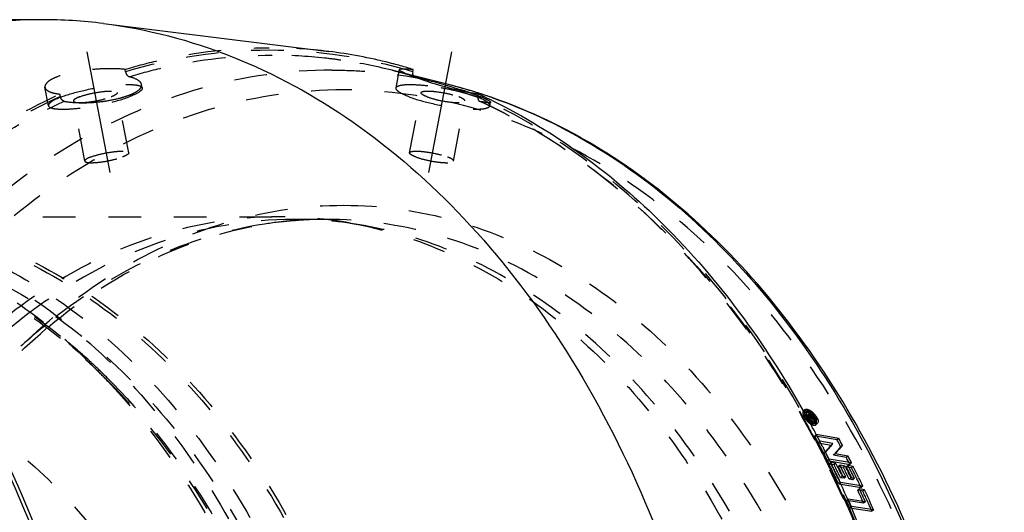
# Model space of a CAD drawing. Header units: millimetres. Extents: x 201 to 797, y 302 to 698.
# Tile 16 of 16: x 598 to 794, y 600 to 698. Entities that reach past the tile are written whole.
import ezdxf

# ---------------------------------------------------------------- set-up
doc = ezdxf.new("R2010")
doc.units = ezdxf.units.MM
doc.header["$LTSCALE"] = 65.185185
doc.linetypes.add('CENTER', pattern=[0.6, 0.375, -0.075, 0.075, -0.075])
doc.linetypes.add('HIDDEN', pattern=[0.2, 0.1, -0.1])
for name, color, linetype in [('FASEN', 7, 'CONTINUOUS'), ('KOERPER', 7, 'CONTINUOUS'), ('KONST.EL_MIT_GEO', 7, 'CONTINUOUS')]:
    doc.layers.add(name, color=color, linetype=linetype)

msp = doc.modelspace()

# ---------------------------------------------------------------- linework, layer by layer
at = {"layer": 'FASEN', "color": 8, "linetype": 'HIDDEN'}
msp.add_line((615.22, 626.24), (612.86, 628.6), dxfattribs=at)
msp.add_arc((525.77, 541.53), 123.15, 43.2447, 44.9931, dxfattribs=at)
for points, knots in [([(548.56, 657.5), (554.29, 657.5), (565.9, 656.22), (582.77, 650.55), (598.76, 641.3), (608.33, 633.13), (612.86, 628.6)], [0, 0, 0, 0, 0.237614, 0.480661, 0.733723, 1, 1, 1, 1]), ([(552.1, 654.61), (557.72, 654.61), (569.12, 653.36), (585.67, 647.79), (601.37, 638.71), (610.76, 630.7), (615.22, 626.24)], [0, 0, 0, 0, 0.237621, 0.480663, 0.733726, 1, 1, 1, 1]), ([(615.22, 626.24), (630.49, 610.97), (647.88, 580.76), (659.39, 536.44), (662.46, 500), (659.39, 463.56), (647.88, 419.24), (630.49, 389.03), (615.22, 373.76)], [0, 0, 0, 0, 0.236131, 0.366208, 0.5, 0.633792, 0.763869, 1, 1, 1, 1]), ([(615.48, 625.9), (630.2, 610.25), (646.9, 580.06), (657.98, 536.02), (660.92, 500.01), (657.98, 463.99), (646.91, 419.95), (630.21, 389.76), (615.49, 374.11)], [0, 0, 0, 0, 0.236903, 0.366706, 0.499994, 0.633283, 0.763089, 1, 1, 1, 1])]:
    msp.add_open_spline(points, degree=3, knots=knots, dxfattribs=at)
at = {"layer": 'KOERPER', "color": 8, "linetype": 'HIDDEN'}
msp.add_open_spline([(552.1, 628.9), (558.08, 628.9), (570.33, 627.16), (587.71, 619.56), (603.58, 607.37), (622.51, 585.09), (638.92, 548.79), (643.24, 516.6), (643.24, 500)], degree=3, knots=[0, 0, 0, 0, 0.103456, 0.210669, 0.324498, 0.446432, 0.712952, 1, 1, 1, 1], dxfattribs=at)
at = {"layer": 'KONST.EL_MIT_GEO', "color": 7, "linetype": 'Continuous'}
for p, q in [((602.3, 698), (478.85, 698)), ((614.55, 697.24), (659.46, 691.66)), ((676.15, 687.59), (676.24, 688.08)), ((676.23, 686.74), (676.58, 686.63)), ((683.5, 684.99), (676.6, 686.74)), ((689.27, 683.35), (689.07, 683.41)), ((692.06, 682.42), (691.95, 682.46)), ((691.81, 681.94), (691.97, 681.86)), ((753.87, 620.06), (753.99, 619.85)), ((753.99, 619.85), (754.07, 619.71)), ((754.52, 619.94), (754.19, 619.64)), ((754.43, 619.05), (754.5, 618.94)), ((754.5, 618.94), (754.57, 618.81)), ((754.57, 618.81), (754.65, 618.65)), ((754.65, 618.65), (754.71, 618.55)), ((754.71, 618.55), (754.77, 618.44)), ((754.77, 618.44), (754.84, 618.32)), ((754.96, 619.3), (754.84, 619.19)), ((754.84, 618.32), (754.98, 618.06)), ((755.08, 618.68), (754.89, 619.02)), ((755.06, 618.99), (754.92, 618.85)), ((755.13, 619.27), (754.96, 619.3)), ((754.98, 618.06), (755.11, 617.83)), ((755.08, 619.08), (755, 619)), ((755.12, 618.87), (755, 618.76)), ((755.13, 619.27), (755.01, 619.16)), ((755.06, 618.99), (755.12, 618.87)), ((755.25, 619.05), (755.08, 619.08)), ((756.27, 618.47), (755.08, 618.68)), ((755.46, 618.81), (755.12, 618.87)), ((755.39, 619.11), (755.3, 619.03)), ((755.46, 618.81), (755.37, 618.73)), ((755.39, 619.11), (755.55, 619.13)), ((755.46, 618.81), (755.4, 618.92)), ((755.63, 618.78), (755.48, 618.65)), ((755.55, 619.13), (755.79, 619.16)), ((755.64, 618.9), (755.57, 618.89)), ((755.57, 618.89), (755.63, 618.78)), ((756.14, 618.69), (755.63, 618.78)), ((756, 618.95), (755.64, 618.9)), ((755.87, 619.17), (755.74, 619.06)), ((755.79, 619.16), (755.87, 619.17)), ((755.87, 619.17), (756, 618.95)), ((756.14, 618.69), (755.96, 618.52)), ((756.11, 617.57), (756.22, 617.67)), ((756.14, 618.69), (756.27, 618.47)), ((756.35, 617.79), (756.44, 617.87)), ((755.4, 617.3), (755.53, 617.05)), ((755.53, 617.05), (755.6, 616.93)), ((760.97, 614.52), (756.48, 615.3)), ((760.63, 614.22), (756.69, 614.91)), ((759.77, 613.5), (757.2, 613.95)), ((760.97, 614.52), (760.63, 614.22)), ((760.71, 614.07), (760.63, 614.22)), ((757.78, 612.79), (757.89, 612.56)), ((758.29, 611.78), (758.47, 611.43)), ((758.81, 612.36), (758.95, 612.53)), ((759.61, 613.31), (759.77, 613.5)), ((760.4, 611.65), (760.24, 611.46)), ((758.81, 610.74), (758.98, 610.39)), ((763.5, 609.65), (759.02, 610.4)), ((760.38, 609.54), (759.37, 609.71)), ((760.24, 611.46), (759.9, 611.17)), ((759.9, 611.17), (760.06, 611.36)), ((762.46, 610.73), (759.9, 611.17)), ((762.8, 611.02), (760.24, 611.46)), ((762.8, 611.02), (762.46, 610.73)), ((762.54, 610.58), (762.46, 610.73)), ((760.04, 609.25), (759.56, 609.34)), ((760.38, 609.54), (760.04, 609.25)), ((760.38, 609.54), (760.59, 609.11)), ((762.23, 609.02), (761.21, 609.19)), ((761.41, 608.8), (761.21, 609.19)), ((761.88, 608.73), (761.4, 608.82)), ((761.97, 607.64), (761.79, 608.03)), ((762.23, 609.02), (761.88, 608.73)), ((762.01, 608.48), (761.88, 608.73)), ((762.16, 607.25), (761.97, 607.64)), ((762.23, 609.02), (762.42, 608.63)), ((762.39, 607.71), (762.26, 607.97)), ((763.84, 608.96), (762.83, 609.13)), ((763.04, 608.7), (762.83, 609.13)), ((763.5, 608.68), (763.01, 608.76)), ((763.84, 608.96), (763.5, 608.68)), ((763.71, 608.24), (763.5, 608.68)), ((760.81, 606.61), (760.98, 606.25)), ((761.63, 606.98), (761.29, 606.7)), ((762, 606.59), (761.29, 606.7)), ((765.75, 605.01), (761.29, 605.73)), ((761.43, 607.41), (761.63, 606.98)), ((762.35, 606.86), (761.63, 606.98)), ((762.35, 606.86), (762, 606.59)), ((762.35, 606.86), (762.16, 607.25)), ((762.89, 606.68), (762.76, 606.94)), ((763.01, 606.42), (762.89, 606.68)), ((763.36, 606.7), (763.01, 606.42)), ((763.73, 606.3), (763.01, 606.42)), ((763.17, 607.08), (763.36, 606.7)), ((764.07, 606.58), (763.36, 606.7)), ((764.07, 606.58), (763.73, 606.3)), ((764.35, 606.93), (764.14, 607.37)), ((764.56, 606.5), (764.35, 606.93)), ((766.08, 604.31), (765.07, 604.47)), ((765.27, 604.04), (765.07, 604.47)), ((765.73, 604.04), (765.24, 604.12)), ((766.08, 604.31), (765.73, 604.04)), ((765.94, 603.6), (765.73, 604.04)), ((766.26, 601.87), (762.83, 602.41)), ((765.91, 601.61), (762.98, 602.07)), ((766.26, 601.87), (765.91, 601.61)), ((766.55, 602.26), (766.34, 602.71)), ((766.75, 601.82), (766.55, 602.26)), ((763.38, 600.94), (763.47, 600.72)), ((767.91, 600.29), (763.47, 600.97))]:
    msp.add_line(p, q, dxfattribs=at)
at = {"layer": 'KONST.EL_MIT_GEO', "color": 2, "linetype": 'CENTER'}
for p, q in [((611.26, 691.56), (616.16, 665.73)), ((683.85, 691.56), (678.96, 665.73))]:
    msp.add_line(p, q, dxfattribs=at)
at = {"layer": 'KONST.EL_MIT_GEO', "color": 8, "linetype": 'HIDDEN'}
for p, q in [((618.97, 687.59), (618.88, 688.08)), ((672.82, 684.39), (673.52, 688.05)), ((676.6, 686.74), (671.95, 687.92)), ((675.92, 686.83), (676.23, 686.74)), ((603.62, 680.85), (602.93, 684.52)), ((622.29, 684.39), (622.16, 685.08)), ((605.99, 682.67), (605.9, 683.16)), ((619.6, 671.47), (617.33, 683.45)), ((675.52, 671.47), (677.79, 683.45)), ((689.12, 682.67), (689.22, 683.16)), ((610.86, 669.81), (608.59, 681.79)), ((684.26, 669.81), (686.53, 681.79)), ((689.43, 681.76), (689.5, 681.73)), ((691.49, 680.85), (691.62, 681.54)), ((563.41, 658.7), (649.68, 658.7)), ((658.82, 658.2), (652.51, 658.2)), ((652.54, 657.94), (652.71, 657.95)), ((663.71, 657.46), (666.49, 656.96)), ((598.16, 640.98), (597.9, 640.79)), ((599.99, 639.68), (599.79, 639.53)), ((753.11, 620.06), (753.29, 619.73)), ((753.29, 619.73), (753.49, 619.37)), ((754.23, 620.25), (753.9, 619.94)), ((753.86, 618.73), (754, 618.48)), ((754, 618.48), (754.14, 618.23)), ((754.14, 618.23), (754.2, 618.11)), ((754.86, 619.28), (754.53, 618.98)), ((755.01, 619.16), (754.56, 618.71)), ((754.56, 618.71), (754.75, 618.38)), ((754.84, 619.19), (754.63, 619)), ((754.8, 618.96), (754.63, 619)), ((754.92, 618.85), (754.73, 618.68)), ((754.79, 618.57), (754.73, 618.68)), ((755, 619), (754.75, 618.78)), ((754.75, 618.78), (754.92, 618.74)), ((755.08, 618.68), (754.75, 618.38)), ((754.75, 618.38), (755.94, 618.17)), ((755, 618.76), (754.79, 618.57)), ((755.13, 618.51), (754.79, 618.57)), ((755.25, 619.05), (754.92, 618.74)), ((755.4, 618.92), (755.07, 618.62)), ((755.21, 618.83), (755.07, 618.81)), ((755.07, 618.62), (755.13, 618.51)), ((755.3, 619.03), (755.12, 618.87)), ((755.37, 618.73), (755.13, 618.51)), ((755.28, 618.84), (755.21, 618.83)), ((755.37, 618.73), (755.24, 618.59)), ((755.24, 618.59), (755.67, 618.64)), ((755.3, 618.48), (755.24, 618.59)), ((755.46, 618.86), (755.28, 618.84)), ((755.48, 618.65), (755.3, 618.48)), ((755.81, 618.39), (755.3, 618.48)), ((755.74, 619.06), (755.46, 618.81)), ((755.54, 618.87), (755.46, 618.86)), ((756, 618.95), (755.67, 618.64)), ((755.96, 618.52), (755.81, 618.39)), ((756.27, 618.47), (755.94, 618.17)), ((756.22, 617.67), (756.35, 617.79)), ((756.4, 617.25), (756.73, 617.56)), ((754.83, 616.98), (754.97, 616.73)), ((756.48, 615.3), (756.14, 615.01)), ((756.69, 614.91), (756.14, 615.01)), ((757.2, 613.95), (756.86, 613.65)), ((756.86, 613.65), (759.43, 613.21)), ((758.32, 611.78), (757.98, 611.49)), ((759.77, 613.5), (759.43, 613.21)), ((761.68, 613.17), (761.35, 612.88)), ((759.02, 610.4), (758.68, 610.12)), ((758.68, 610.12), (763.15, 609.36)), ((759.02, 610.4), (758.91, 610.63)), ((759.37, 609.71), (759.03, 609.42)), ((763.15, 609.36), (762.96, 609.74)), ((763.5, 609.65), (763.15, 609.36)), ((759.56, 609.34), (759.03, 609.42)), ((759.21, 608.52), (759.32, 608.29)), ((761.21, 609.19), (760.87, 608.9)), ((761.4, 608.82), (760.87, 608.9)), ((762.83, 609.13), (762.48, 608.84)), ((763.01, 608.76), (762.48, 608.84)), ((761.29, 605.73), (760.94, 605.46)), ((760.94, 605.46), (765.4, 604.74)), ((765.07, 604.47), (764.72, 604.2)), ((765.24, 604.12), (764.72, 604.2)), ((765.4, 604.74), (765.23, 605.1)), ((765.75, 605.01), (765.4, 604.74)), ((762.83, 602.41), (762.47, 602.15)), ((762.98, 602.07), (762.47, 602.15)), ((762.84, 600.69), (762.93, 600.49)), ((763.47, 600.97), (763.11, 600.71)), ((763.11, 600.71), (767.55, 600.02)), ((767.55, 600.02), (767.4, 600.36)), ((767.91, 600.29), (767.55, 600.02))]:
    msp.add_line(p, q, dxfattribs=at)
at = {"layer": 'KONST.EL_MIT_GEO', "color": 7, "linetype": 'Continuous'}
msp.add_circle((404.31, 500), 198, dxfattribs=at)
at = {"layer": 'KONST.EL_MIT_GEO', "color": 8, "linetype": 'HIDDEN'}
msp.add_circle((404.31, 500), 197.71, dxfattribs=at)
at = {"layer": 'KONST.EL_MIT_GEO', "color": 7, "linetype": 'Continuous'}
for centre, radius, start, end in [((602.28, 598.5), 99.5, 82.9151, 89.9869), ((647.2, 593.34), 99.08, 75.7937, 82.8855), ((646.77, 591.56), 100.91, 75.297, 75.8053), ((646.66, 591.17), 101.32, 74.5081, 75.2968), ((646.47, 590.46), 102.05, 73.038, 74.5073), ((677.45, 687.34), 1.33, 169.2473, 176.0394), ((631.08, 509.64), 182.75, 75.3908, 75.5856), ((624.09, 482.81), 210.47, 75.0224, 75.3903), ((658.82, 587.58), 100.5, 74.4215, 75.7829), ((659.03, 588.46), 99.59, 72.3265, 75.7761), ((658.45, 586.27), 101.85, 72.5065, 74.4202), ((660.75, 605.55), 82.36, 71.2947, 72.2816), ((643.68, 583.06), 109.97, 65.1194, 65.5401), ((658.11, 585.16), 103.01, 71.8194, 72.3938), ((658.6, 587.06), 101.06, 71.9296, 72.3334), ((658.39, 586.43), 101.72, 70.7561, 71.9287), ((643.25, 582.12), 111, 64.0562, 65.1184), ((657.89, 584.5), 103.71, 70.8265, 71.819), ((581.97, 523), 197.4, 29.1161, 29.3325), ((754.46, 620.01), 0.329, 133.2043, 145.8871), ((754.11, 617.84), 2.32, 55.2272, 59.6902), ((753.86, 617.49), 2.75, 51.166, 55.2567), ((753.69, 617.27), 3.03, 47.3673, 51.1906), ((753.55, 617.11), 3.24, 43.6216, 47.364), ((752.89, 616.5), 4.31, 43.6336, 46.8067), ((752.81, 616.43), 4.42, 40.5817, 43.6489), ((758.26, 621.44), 4.53, 220.2226, 223.0251), ((758.15, 621.34), 4.38, 223.0075, 226.3365), ((580.02, 521.92), 199.63, 28.5381, 28.7132), ((752.93, 616.52), 4.27, 37.4333, 40.5962), ((753.24, 616.76), 3.88, 33.9867, 37.453), ((753.71, 617.07), 3.31, 30.1692, 34.0096), ((754.16, 617.33), 2.8, 25.8621, 30.1597), ((578.8, 521.26), 201.03, 28.0801, 28.4192), ((577.94, 520.8), 202, 27.8939, 28.0802), ((576.94, 520.27), 203.13, 27.4619, 27.8937), ((575.65, 519.6), 204.58, 27.0963, 27.4619), ((585.56, 520.28), 198.68, 27.7765, 28.1671), ((586.02, 520.59), 198.57, 27.791, 28.2318), ((574.44, 518.98), 205.94, 26.7815, 27.0261), ((1015.22, 397.49), 334.54, 140.0378, 140.1667), ((1005.06, 406.01), 321.28, 139.8169, 139.9985), ((1006.02, 405.25), 320.83, 139.6039, 139.9596), ((573.35, 518.44), 207.16, 26.4606, 26.6726), ((572.33, 517.93), 208.3, 26.1381, 26.3523), ((571.72, 517.63), 208.98, 25.9702, 26.1381), ((582.39, 518.64), 202.25, 26.8934, 27.0381), ((581.97, 518.43), 202.72, 26.7706, 26.8934), ((582.47, 518.74), 202.57, 26.664, 27.0989), ((571.14, 517.35), 209.62, 25.7754, 25.9702), ((570.57, 517.07), 210.26, 25.61, 25.7755), ((576.02, 517.76), 205.51, 26.2739, 26.4365), ((569.68, 516.64), 211.25, 25.2066, 25.6098), ((575.46, 517.48), 206.13, 26.0856, 26.2739), ((575.4, 517.52), 206.61, 25.7885, 26.315), ((574.74, 517.13), 206.94, 25.8232, 26.0855), ((576.58, 517.63), 206.08, 26.0158, 26.2553), ((577.76, 517.48), 205.5, 26.1254, 26.2848), ((576.87, 517.04), 206.49, 25.8073, 26.0457), ((577.5, 517.42), 206.19, 25.7767, 26.2551), ((578.74, 517.56), 205.6, 25.92, 26.3152), ((579.85, 517.37), 205.09, 26.0298, 26.3007), ((580.01, 517.52), 205.32, 25.7684, 26.4469), ((572.31, 516.69), 208.91, 25.3643, 25.6338), ((568.46, 516.07), 212.6, 24.9405, 25.0976), ((574.03, 516.79), 207.72, 25.6488, 25.8233), ((571.66, 516.38), 209.63, 25.2299, 25.3644), ((566.7, 515.26), 214.53, 23.9611, 24.9392), ((577.69, 517.05), 206.77, 25.6577, 25.9202), ((577.86, 516.4), 207.3, 25.3305, 25.7596), ((578.06, 516.57), 207.48, 25.2296, 25.7686), ((574.37, 515.48), 210.45, 24.6274, 24.8868), ((575.43, 515.34), 210.39, 24.3487, 25.0163), ((564.57, 514.31), 216.86, 23.5443, 23.9621), ((567.54, 514.48), 214.17, 23.8185, 24.2395), ((573.32, 515), 211.6, 24.2396, 24.6273), ((575.28, 515.19), 210.16, 24.6094, 24.876), ((573.29, 514.29), 212.34, 23.9141, 24.3435), ((573.49, 514.46), 212.51, 23.8184, 24.3489), ((562.42, 513.37), 219.21, 22.7486, 23.482)]:
    msp.add_arc(centre, radius, start, end, dxfattribs=at)
at = {"layer": 'KONST.EL_MIT_GEO', "color": 8, "linetype": 'HIDDEN'}
for centre, radius, start, end in [((647.54, 595.72), 96.68, 82.9128, 89.9891), ((648.13, 595.09), 95.82, 83.7256, 89.9926), ((648.05, 594.33), 96.59, 81.7957, 83.7271), ((647.76, 592.56), 98.38, 75.7222, 81.7787), ((647.3, 590.64), 100.35, 74.6954, 75.7354), ((647.13, 590.02), 101, 73.7793, 74.6955), ((647.01, 589.62), 101.42, 73.4373, 73.7797), ((665.89, 620.81), 66.26, 70.8617, 71.2721), ((681.98, 664.41), 19.48, 68.9006, 69.2477), ((682.94, 666.88), 16.82, 66.951, 68.9419), ((682.29, 664.31), 19.77, 66.0262, 67.3275), ((694.49, 703.05), 21.89, 256.8319, 258.0728), ((649.63, 578.52), 80.18, 79.8895, 89.966), ((658.9, 578.08), 80.12, 94.9254, 98.8221), ((658.88, 581.3), 76.9, 94.7317, 96.7768), ((658.85, 578.58), 79.62, 94.5518, 94.9211), ((652.46, 578.3), 79.9, 79.889, 89.9681), ((658.85, 578.65), 79.55, 94.2687, 94.5518), ((658.84, 581.85), 76.35, 92.1745, 94.6053), ((658.84, 578.71), 79.49, 93.8575, 94.2687), ((658.83, 578.89), 79.31, 92.2904, 93.8579), ((658.82, 579.2), 79, 90.0009, 92.2906), ((658.82, 582.31), 75.89, 90.001, 92.1738), ((537.11, 548.76), 110.34, 47.4031, 51.2949), ((533.79, 545.06), 115.32, 46.5773, 47.4329), ((532.15, 543.33), 117.7, 44.9534, 46.5746), ((530.53, 541.71), 119.99, 44.2224, 44.9563), ((754.13, 619.71), 0.326, 123.4013, 133.4635), ((753.35, 617.18), 3.05, 55.0212, 59.5347), ((583.64, 523.14), 195.22, 29.3153, 29.5337), ((582.39, 522.45), 196.65, 28.909, 29.1107), ((756.91, 620.54), 2.9, 205.9853, 210.1386), ((757.37, 620.81), 3.44, 210.1456, 213.8538), ((757.86, 621.13), 4.03, 213.8313, 217.1864), ((581.83, 522.13), 197.3, 28.7321, 28.9091), ((758.17, 621.37), 4.41, 217.1672, 220.238), ((756.98, 620.25), 3.05, 226.6787, 230.5206), ((756.79, 620.02), 2.75, 230.4936, 234.6683), ((680.71, 576.24), 86.13, 29.4976, 29.6698), ((680.63, 575.84), 86.38, 29.337, 29.5047), ((752.79, 616.37), 4.03, 35.8296, 39.519), ((753.12, 616.61), 3.62, 31.746, 35.8359), ((755.93, 617.76), 0.26, 300.581, 312.6209), ((580.43, 521.37), 198.88, 28.0847, 28.6505), ((578.81, 520.5), 200.73, 27.6458, 28.0849), ((579.94, 520.47), 199.96, 27.7764, 28.216), ((580.33, 520.73), 199.94, 27.7909, 28.2317), ((577.39, 519.76), 202.32, 27.21, 27.6458), ((576.29, 519.19), 203.57, 26.9606, 27.2102), ((1005.37, 404.06), 322.85, 139.6224, 140.0205), ((576.87, 518.93), 203.83, 26.7363, 27.0989), ((1006.47, 403.19), 322.57, 139.5876, 139.8091), ((997.86, 410.52), 311.27, 139.4503, 139.5871), ((575.19, 518.64), 204.8, 26.5275, 26.9604), ((576.37, 518.61), 203.98, 26.6524, 27.0862), ((574.15, 518.12), 205.96, 26.3116, 26.5277), ((575.15, 518.07), 205.76, 26.3114, 26.4475), ((573.37, 517.73), 206.83, 26.038, 26.3116), ((573.03, 516.96), 207.71, 25.2201, 26.4344), ((571.58, 516.86), 208.81, 25.256, 25.965), ((574.71, 517.85), 206.24, 26.1754, 26.3114), ((573.84, 517.42), 207.21, 25.7688, 26.1752), ((575.82, 517.19), 206.53, 25.6481, 26.3639), ((578.16, 517.2), 205.85, 25.648, 26.4357), ((570.23, 516.22), 210.32, 25.1025, 25.2566), ((572.97, 517), 208.18, 25.6339, 25.769), ((569.56, 515.91), 211.05, 24.8308, 25.1025), ((567.22, 514.83), 213.62, 23.6977, 24.8291), ((573.58, 515.03), 210.92, 24.2337, 25.0088), ((567.17, 514.24), 214.18, 23.8144, 24.2343), ((563.27, 513.1), 217.94, 22.5125, 23.6383)]:
    msp.add_arc(centre, radius, start, end, dxfattribs=at)
for points, knots in [([(602.3, 698), (593.11, 698), (574.3, 695.33), (547.6, 683.66), (523.22, 664.93), (494.15, 630.72), (474.31, 586.78), (464.07, 538.52), (461.4, 500), (464.07, 461.48), (474.31, 413.22), (494.15, 369.28), (523.22, 335.07), (547.6, 316.34), (574.3, 304.67), (593.11, 302), (602.3, 302)], [0, 0, 0, 0, 0.051692, 0.105258, 0.162132, 0.223055, 0.356218, 0.427422, 0.5, 0.572578, 0.643782, 0.776945, 0.837868, 0.894742, 0.948308, 1, 1, 1, 1]), ([(618.88, 688.08), (621.22, 688.79), (630.58, 691.29), (640.32, 692.4), (647.56, 692.4)], [0, 0, 0, 0, 0.252698, 1, 1, 1, 1]), ([(676.15, 687.59), (666.93, 690.4), (647.56, 693.4), (628.19, 690.4), (618.97, 687.59)], [0, 0, 0, 0, 0.5, 1, 1, 1, 1]), ([(619.71, 686.63), (622.03, 687.34), (631.31, 689.81), (640.97, 690.91), (648.14, 690.91)], [0, 0, 0, 0, 0.252724, 1, 1, 1, 1]), ([(618.88, 688.08), (617.84, 688.2), (615.58, 688.28), (612.1, 688.09), (608.66, 687.59), (606.45, 687.02), (605.48, 686.65)], [0, 0, 0, 0, 0.230555, 0.49952, 0.768706, 1, 1, 1, 1]), ([(660.07, 687.94), (651.34, 687.94), (633.49, 685.41), (608.15, 674.33), (585, 656.55), (557.42, 624.08), (538.58, 582.37), (528.86, 536.56), (526.33, 500), (528.86, 463.44), (538.58, 417.63), (557.42, 375.92), (585, 343.45), (608.15, 325.67), (633.49, 314.59), (651.34, 312.06), (660.07, 312.06)], [0, 0, 0, 0, 0.051692, 0.105258, 0.162132, 0.223055, 0.356218, 0.427422, 0.5, 0.572578, 0.643782, 0.776945, 0.837868, 0.894742, 0.948308, 1, 1, 1, 1]), ([(605.48, 686.65), (605.08, 686.5), (604.38, 686.19), (603.43, 685.62), (602.85, 684.91), (602.93, 684.52)], [0, 0, 0, 0, 0.364892, 0.651001, 1, 1, 1, 1]), ([(618.97, 687.59), (618.99, 687.48), (619.12, 687.09), (619.42, 686.71), (619.71, 686.63)], [0, 0, 0, 0, 0.279413, 1, 1, 1, 1]), ([(622.16, 685.07), (622.09, 685.44), (621.24, 686.18), (620.31, 686.46), (619.71, 686.63)], [0, 0, 0, 0, 0.373745, 1, 1, 1, 1]), ([(660.07, 687.94), (662.03, 687.94), (669.91, 687.69), (677.76, 686.45), (683.5, 684.99)], [0, 0, 0, 0, 0.248897, 1, 1, 1, 1]), ([(602.93, 684.52), (603, 684.12), (603.73, 683.64), (604.77, 683.33), (605.5, 683.21), (605.9, 683.16)], [0, 0, 0, 0, 0.357343, 0.642181, 1, 1, 1, 1]), ([(606.24, 682.62), (607.76, 683.19), (611.1, 684.09), (615.29, 684.81), (618.5, 685.09), (620.38, 685.07), (621.57, 684.95), (622.25, 684.6), (622.29, 684.39)], [0, 0, 0, 0, 0.296301, 0.626222, 0.770299, 0.884564, 0.961019, 1, 1, 1, 1]), ([(619.62, 682.93), (620.01, 683.08), (620.71, 683.39), (621.68, 683.95), (622.24, 684.67), (622.16, 685.07)], [0, 0, 0, 0, 0.363532, 0.648245, 1, 1, 1, 1]), ([(622.29, 684.39), (622.32, 684.26), (622.14, 683.9), (621.26, 683.26), (620.37, 682.88), (619.68, 682.62)], [0, 0, 0, 0, 0.120874, 0.321115, 1, 1, 1, 1]), ([(675.44, 682.62), (674.75, 682.88), (673.85, 683.26), (672.98, 683.9), (672.8, 684.26), (672.82, 684.39)], [0, 0, 0, 0, 0.678885, 0.879126, 1, 1, 1, 1]), ([(672.82, 684.39), (672.88, 684.69), (674.05, 685.06), (675.8, 685.1), (678.64, 684.95), (680.7, 684.64), (681.83, 684.45)], [0, 0, 0, 0, 0.099792, 0.31377, 0.627127, 1, 1, 1, 1]), ([(681.83, 684.45), (682.15, 684.39), (683.44, 684.15), (684.72, 683.86), (685.66, 683.62)], [0, 0, 0, 0, 0.254096, 1, 1, 1, 1]), ([(647.56, 307.6), (639.51, 307.6), (623.12, 309.69), (599.59, 318.87), (577.69, 333.73), (550.84, 361.13), (525.35, 406.85), (510.35, 470.5), (511.3, 537.47), (525.7, 590.93), (545.1, 628.09), (562.58, 651.54), (582.77, 670.34), (598.08, 679.6), (605.9, 683.16)], [0, 0, 0, 0, 0.050741, 0.102991, 0.157968, 0.216405, 0.343708, 0.482261, 0.624642, 0.762178, 0.826962, 0.888202, 0.945765, 1, 1, 1, 1]), ([(605.99, 682.67), (598.19, 679.12), (582.93, 669.88), (562.79, 651.13), (545.36, 627.74), (526.02, 590.67), (511.66, 537.36), (510.71, 470.56), (525.67, 407.09), (551.09, 361.49), (577.88, 334.16), (599.71, 319.34), (623.19, 310.18), (647.56, 307.08), (671.92, 310.18), (695.4, 319.34), (717.24, 334.16), (744.02, 361.49), (769.45, 407.09), (784.41, 470.56), (783.46, 537.36), (769.1, 590.67), (749.76, 627.74), (732.32, 651.13), (712.19, 669.88), (696.93, 679.12), (689.12, 682.67)], [0, 0, 0, 0, 0.027118, 0.055901, 0.086522, 0.118914, 0.187683, 0.258873, 0.328149, 0.391799, 0.421017, 0.448505, 0.47463, 0.5, 0.52537, 0.551495, 0.578983, 0.608201, 0.671851, 0.741127, 0.812317, 0.881086, 0.913478, 0.944099, 0.972882, 1, 1, 1, 1]), ([(662.41, 684), (653.86, 684), (636.38, 681.52), (611.57, 670.67), (588.91, 653.27), (561.9, 621.48), (543.46, 580.65), (533.94, 535.8), (531.47, 500), (533.94, 464.2), (543.46, 419.35), (561.9, 378.52), (588.91, 346.73), (611.57, 329.33), (636.38, 318.48), (653.86, 316), (662.41, 316)], [0, 0, 0, 0, 0.051692, 0.105258, 0.162132, 0.223055, 0.356218, 0.427422, 0.5, 0.572578, 0.643782, 0.776945, 0.837868, 0.894742, 0.948308, 1, 1, 1, 1]), ([(606.24, 682.62), (605.55, 682.35), (604.65, 681.97), (603.77, 681.33), (603.6, 680.98), (603.62, 680.85)], [0, 0, 0, 0, 0.678885, 0.879126, 1, 1, 1, 1]), ([(603.62, 680.85), (603.66, 680.64), (604.34, 680.28), (605.54, 680.17), (607.41, 680.14), (610.63, 680.42), (614.81, 681.14), (618.15, 682.04), (619.68, 682.62)], [0, 0, 0, 0, 0.038981, 0.115436, 0.229701, 0.373778, 0.703699, 1, 1, 1, 1]), ([(606.78, 681.73), (606.69, 681.75), (606.29, 681.92), (606.05, 682.35), (605.99, 682.67)], [0, 0, 0, 0, 0.226832, 1, 1, 1, 1]), ([(609.81, 682.62), (609.49, 682.49), (609.08, 682.34), (608.56, 681.94), (608.59, 681.79)], [0, 0, 0, 0, 0.686, 1, 1, 1, 1]), ([(608.59, 681.79), (608.6, 681.69), (608.92, 681.52), (609.48, 681.47), (610.36, 681.46), (611.86, 681.59), (613.83, 681.93), (615.39, 682.35), (616.1, 682.62)], [0, 0, 0, 0, 0.038953, 0.115369, 0.229597, 0.373669, 0.703597, 1, 1, 1, 1]), ([(609.81, 682.62), (610.53, 682.89), (612.09, 683.31), (614.05, 683.65), (615.56, 683.78), (616.43, 683.76), (616.99, 683.71), (617.31, 683.54), (617.33, 683.45)], [0, 0, 0, 0, 0.296403, 0.626331, 0.770403, 0.884631, 0.961047, 1, 1, 1, 1]), ([(614.21, 681.68), (614.53, 681.72), (615.75, 681.89), (616.95, 682.14), (617.83, 682.37)], [0, 0, 0, 0, 0.26121, 1, 1, 1, 1]), ([(617.33, 683.45), (617.36, 683.29), (616.83, 682.9), (616.43, 682.74), (616.1, 682.62)], [0, 0, 0, 0, 0.314, 1, 1, 1, 1]), ([(617.83, 682.37), (617.99, 682.41), (618.59, 682.58), (619.19, 682.77), (619.62, 682.93)], [0, 0, 0, 0, 0.265971, 1, 1, 1, 1]), ([(662.41, 316), (670.95, 316), (688.43, 318.48), (713.24, 329.33), (735.9, 346.73), (762.91, 378.52), (781.35, 419.35), (790.87, 464.2), (793.35, 500), (790.87, 535.8), (781.35, 580.65), (762.91, 621.48), (735.9, 653.27), (713.24, 670.67), (688.43, 681.52), (670.95, 684), (662.41, 684)], [0, 0, 0, 0, 0.051692, 0.105258, 0.162132, 0.223055, 0.356218, 0.427422, 0.5, 0.572578, 0.643782, 0.776945, 0.837868, 0.894742, 0.948308, 1, 1, 1, 1]), ([(675.44, 682.62), (676.96, 682.04), (680.3, 681.14), (684.49, 680.42), (687.7, 680.14), (689.58, 680.17), (690.77, 680.28), (691.45, 680.64), (691.49, 680.85)], [0, 0, 0, 0, 0.296301, 0.626222, 0.770299, 0.884564, 0.961019, 1, 1, 1, 1]), ([(679.01, 682.62), (678.69, 682.74), (678.28, 682.9), (677.76, 683.29), (677.79, 683.45)], [0, 0, 0, 0, 0.686, 1, 1, 1, 1]), ([(677.79, 683.45), (677.8, 683.54), (678.12, 683.71), (678.68, 683.76), (679.56, 683.78), (681.07, 683.65), (683.03, 683.31), (684.59, 682.89), (685.31, 682.62)], [0, 0, 0, 0, 0.038953, 0.115369, 0.229597, 0.373669, 0.703597, 1, 1, 1, 1]), ([(679.01, 682.62), (679.73, 682.35), (681.29, 681.93), (683.25, 681.59), (684.76, 681.46), (685.63, 681.47), (686.19, 681.52), (686.51, 681.69), (686.53, 681.79)], [0, 0, 0, 0, 0.296403, 0.626331, 0.770403, 0.884631, 0.961047, 1, 1, 1, 1]), ([(686.53, 681.79), (686.56, 681.94), (686.03, 682.34), (685.63, 682.49), (685.31, 682.62)], [0, 0, 0, 0, 0.314, 1, 1, 1, 1]), ([(685.66, 683.62), (685.81, 683.58), (686.38, 683.43), (686.95, 683.26), (687.37, 683.13)], [0, 0, 0, 0, 0.258664, 1, 1, 1, 1]), ([(687.37, 683.13), (687.5, 683.09), (688.01, 682.93), (688.51, 682.76), (688.88, 682.62)], [0, 0, 0, 0, 0.26471, 1, 1, 1, 1]), ([(687.61, 683.41), (687.73, 683.37), (688.17, 683.21), (688.61, 683.05), (688.94, 682.93)], [0, 0, 0, 0, 0.263597, 1, 1, 1, 1]), ([(688.94, 682.93), (689.02, 682.9), (689.35, 682.77), (689.67, 682.64), (689.91, 682.55)], [0, 0, 0, 0, 0.266326, 1, 1, 1, 1]), ([(689.12, 682.67), (689.1, 682.57), (689.07, 682.25), (689.22, 681.85), (689.43, 681.76)], [0, 0, 0, 0, 0.302837, 1, 1, 1, 1]), ([(691.16, 681.44), (691.07, 681.52), (690.56, 681.89), (689.99, 682.16), (689.53, 682.36)], [0, 0, 0, 0, 0.19171, 1, 1, 1, 1]), ([(690.32, 682.37), (690.63, 682.23), (691.04, 682.04), (691.46, 681.77), (691.59, 681.65), (691.61, 681.59)], [0, 0, 0, 0, 0.671474, 0.87817, 1, 1, 1, 1]), ([(648.14, 309.09), (640.16, 309.09), (623.89, 311.16), (600.55, 320.27), (578.82, 335.01), (552.17, 362.2), (526.88, 407.56), (511.99, 470.71), (512.94, 537.16), (527.22, 590.2), (546.46, 627.08), (563.81, 650.34), (583.83, 669), (599.02, 678.2), (606.78, 681.73)], [0, 0, 0, 0, 0.050742, 0.102992, 0.157968, 0.216404, 0.343703, 0.482252, 0.624631, 0.762169, 0.826954, 0.888196, 0.945764, 1, 1, 1, 1]), ([(606.78, 681.73), (607.05, 681.68), (608.23, 681.51), (609.42, 681.44), (610.33, 681.44)], [0, 0, 0, 0, 0.230989, 1, 1, 1, 1]), ([(610.33, 681.44), (610.65, 681.44), (611.95, 681.46), (613.24, 681.56), (614.21, 681.68)], [0, 0, 0, 0, 0.246193, 1, 1, 1, 1]), ([(671.95, 312.08), (679.38, 313.96), (694.2, 319.61), (714.65, 332.91), (733.21, 350.75), (755.31, 380.61), (775.16, 426.41), (785.07, 487.32), (780.84, 549.51), (765.49, 598.27), (746.5, 631.86), (729.82, 653), (710.87, 670), (696.68, 678.46), (689.43, 681.76)], [0, 0, 0, 0, 0.051365, 0.105244, 0.162326, 0.222863, 0.353154, 0.492091, 0.632582, 0.767106, 0.830356, 0.890231, 0.946667, 1, 1, 1, 1]), ([(689.5, 681.73), (702.42, 675.85), (727.27, 658.03), (745.31, 633.68), (753.11, 620.06)], [0, 0, 0, 0, 0.474845, 1, 1, 1, 1]), ([(691.27, 681.44), (691.19, 681.44), (690.75, 681.47), (690.32, 681.56), (689.97, 681.63)], [0, 0, 0, 0, 0.18243, 1, 1, 1, 1]), ([(691.49, 680.85), (691.5, 680.89), (691.49, 681.14), (691.3, 681.32), (691.16, 681.44)], [0, 0, 0, 0, 0.192759, 1, 1, 1, 1]), ([(691.62, 681.54), (691.62, 681.52), (691.53, 681.41), (691.38, 681.44), (691.27, 681.44)], [0, 0, 0, 0, 0.140262, 1, 1, 1, 1]), ([(691.61, 681.59), (691.62, 681.58), (691.62, 681.57), (691.62, 681.55), (691.62, 681.54)], [0, 0, 0, 0, 0.538997, 1, 1, 1, 1]), ([(612.08, 670.64), (611.76, 670.52), (611.35, 670.36), (610.83, 669.97), (610.86, 669.81)], [0, 0, 0, 0, 0.686, 1, 1, 1, 1]), ([(610.86, 669.81), (610.87, 669.71), (611.19, 669.55), (611.75, 669.49), (612.63, 669.48), (614.13, 669.61), (616.1, 669.95), (617.66, 670.37), (618.37, 670.64)], [0, 0, 0, 0, 0.038953, 0.115369, 0.229597, 0.373669, 0.703597, 1, 1, 1, 1]), ([(612.08, 670.64), (612.79, 670.91), (614.36, 671.33), (616.32, 671.67), (617.83, 671.8), (618.7, 671.79), (619.26, 671.73), (619.58, 671.57), (619.6, 671.47)], [0, 0, 0, 0, 0.296403, 0.626331, 0.770403, 0.884631, 0.961047, 1, 1, 1, 1]), ([(619.6, 671.47), (619.63, 671.31), (619.1, 670.92), (618.7, 670.76), (618.37, 670.64)], [0, 0, 0, 0, 0.314, 1, 1, 1, 1]), ([(676.74, 670.64), (676.42, 670.76), (676.01, 670.92), (675.49, 671.31), (675.52, 671.47)], [0, 0, 0, 0, 0.686, 1, 1, 1, 1]), ([(675.52, 671.47), (675.54, 671.57), (675.85, 671.73), (676.41, 671.79), (677.29, 671.8), (678.8, 671.67), (680.76, 671.33), (682.32, 670.91), (683.04, 670.64)], [0, 0, 0, 0, 0.038953, 0.115369, 0.229597, 0.373669, 0.703597, 1, 1, 1, 1]), ([(676.74, 670.64), (677.46, 670.37), (679.02, 669.95), (680.98, 669.61), (682.49, 669.48), (683.37, 669.49), (683.93, 669.55), (684.24, 669.71), (684.26, 669.81)], [0, 0, 0, 0, 0.296403, 0.626331, 0.770403, 0.884631, 0.961047, 1, 1, 1, 1]), ([(684.26, 669.81), (684.29, 669.97), (683.77, 670.36), (683.36, 670.52), (683.04, 670.64)], [0, 0, 0, 0, 0.314, 1, 1, 1, 1]), ([(662.41, 339), (654.93, 339), (639.63, 341.17), (617.93, 350.66), (598.1, 365.89), (574.46, 393.72), (553.96, 439.09), (545.76, 500), (553.96, 560.91), (574.46, 606.28), (598.1, 634.11), (617.93, 649.34), (639.63, 658.83), (654.93, 661), (662.41, 661)], [0, 0, 0, 0, 0.051729, 0.105334, 0.162249, 0.223216, 0.356476, 0.5, 0.643524, 0.776784, 0.837751, 0.894666, 0.948271, 1, 1, 1, 1]), ([(662.41, 661), (669.88, 661), (685.18, 658.83), (706.89, 649.34), (726.72, 634.11), (750.35, 606.28), (770.85, 560.91), (779.05, 500), (770.85, 439.09), (750.35, 393.72), (726.72, 365.89), (706.89, 350.66), (685.18, 341.17), (669.88, 339), (662.41, 339)], [0, 0, 0, 0, 0.051729, 0.105334, 0.162249, 0.223216, 0.356476, 0.5, 0.643524, 0.776784, 0.837751, 0.894666, 0.948271, 1, 1, 1, 1]), ([(563.41, 658.7), (570.78, 658.7), (585.86, 656.56), (607.26, 647.2), (626.8, 632.2), (650.1, 604.77), (670.31, 560.04), (678.39, 500), (670.31, 439.96), (650.1, 395.23), (626.8, 367.8), (607.26, 352.8), (585.86, 343.44), (570.78, 341.3), (563.41, 341.3)], [0, 0, 0, 0, 0.05173, 0.105334, 0.162249, 0.223216, 0.356476, 0.5, 0.643524, 0.776784, 0.837751, 0.894666, 0.94827, 1, 1, 1, 1]), ([(649.68, 658.7), (640.72, 658.7), (622.2, 655.48), (605.77, 646.55), (598.16, 640.98)], [0, 0, 0, 0, 0.487315, 1, 1, 1, 1]), ([(552.1, 658), (559.43, 658), (574.45, 655.87), (595.75, 646.56), (615.21, 631.61), (638.4, 604.3), (658.52, 559.78), (666.57, 500), (658.52, 440.22), (638.4, 395.7), (615.21, 368.39), (595.75, 353.44), (574.45, 344.13), (559.43, 342), (552.1, 342)], [0, 0, 0, 0, 0.05173, 0.105334, 0.162249, 0.223216, 0.356476, 0.5, 0.643524, 0.776784, 0.837751, 0.894666, 0.94827, 1, 1, 1, 1]), ([(556.34, 658.2), (563.69, 658.2), (578.72, 656.07), (600.05, 646.74), (619.53, 631.78), (642.75, 604.44), (662.9, 559.85), (670.96, 500), (662.9, 440.15), (642.75, 395.56), (619.53, 368.22), (600.05, 353.26), (578.72, 343.93), (563.69, 341.8), (556.34, 341.8)], [0, 0, 0, 0, 0.05173, 0.105334, 0.162249, 0.223216, 0.356476, 0.5, 0.643524, 0.776784, 0.837751, 0.894666, 0.94827, 1, 1, 1, 1]), ([(563.06, 658.2), (570.4, 658.2), (585.44, 656.07), (606.77, 646.74), (626.25, 631.78), (649.47, 604.44), (669.62, 559.85), (677.67, 500), (669.62, 440.15), (649.47, 395.56), (626.25, 368.22), (606.77, 353.26), (585.44, 343.93), (570.4, 341.8), (563.06, 341.8)], [0, 0, 0, 0, 0.05173, 0.105334, 0.162249, 0.223216, 0.356476, 0.5, 0.643524, 0.776784, 0.837751, 0.894666, 0.94827, 1, 1, 1, 1]), ([(652.51, 658.2), (643.35, 658.2), (624.41, 654.82), (607.71, 645.48), (599.99, 639.68)], [0, 0, 0, 0, 0.486748, 1, 1, 1, 1]), ([(646.61, 657.26), (638.87, 656.05), (623.24, 651.2), (609.51, 642.39), (603.08, 637.17)], [0, 0, 0, 0, 0.486339, 1, 1, 1, 1]), ([(603.63, 636.78), (610.4, 642.44), (624.91, 651.87), (641.62, 656.69), (649.81, 657.66)], [0, 0, 0, 0, 0.517015, 1, 1, 1, 1]), ([(770.68, 500), (770.68, 520.38), (765.38, 559.88), (745.23, 604.43), (722.01, 631.78), (702.53, 646.74), (681.2, 656.07), (666.16, 658.2), (658.82, 658.2)], [0, 0, 0, 0, 0.287048, 0.553568, 0.675502, 0.789331, 0.896541, 1, 1, 1, 1]), ([(663.71, 657.45), (670.5, 656.24), (684.15, 651.95), (703, 640.62), (720.02, 624.76), (740.07, 597.63), (757.33, 555.56), (764.25, 500), (757.33, 444.44), (740.07, 402.37), (720.02, 375.24), (703, 359.38), (684.15, 348.05), (670.5, 343.76), (663.71, 342.55)], [0, 0, 0, 0, 0.05184, 0.106176, 0.163918, 0.225424, 0.358371, 0.5, 0.641629, 0.774576, 0.836082, 0.893824, 0.94816, 1, 1, 1, 1]), ([(764.37, 500), (764.37, 518.8), (759.82, 555.4), (742.61, 597.32), (722.63, 624.37), (705.66, 640.18), (686.87, 651.47), (673.26, 655.75), (666.49, 656.96)], [0, 0, 0, 0, 0.283258, 0.549154, 0.672167, 0.787651, 0.896323, 1, 1, 1, 1]), ([(552.1, 655), (556.81, 655), (566.34, 654.12), (585.23, 648.86), (598.28, 641.14), (606.11, 634.87)], [0, 0, 0, 0, 0.241255, 0.486455, 1, 1, 1, 1]), ([(556.34, 655), (563.54, 655), (578.27, 652.91), (599.17, 643.77), (618.25, 629.11), (641.01, 602.32), (660.74, 558.64), (668.64, 500), (660.74, 441.36), (641.01, 397.68), (618.25, 370.89), (599.17, 356.23), (578.27, 347.09), (563.54, 345), (556.34, 345)], [0, 0, 0, 0, 0.05173, 0.105334, 0.162249, 0.223216, 0.356476, 0.5, 0.643524, 0.776784, 0.837751, 0.894666, 0.94827, 1, 1, 1, 1]), ([(597.9, 640.79), (595.17, 638.79), (584.18, 629.86), (574.88, 618.95), (568.84, 610.07)], [0, 0, 0, 0, 0.239851, 1, 1, 1, 1]), ([(599.79, 639.53), (597.02, 637.43), (585.89, 628.14), (576.54, 616.8), (570.5, 607.59)], [0, 0, 0, 0, 0.239627, 1, 1, 1, 1]), ([(603.08, 637.17), (600.26, 634.87), (588.94, 624.71), (579.59, 612.44), (573.63, 602.54)], [0, 0, 0, 0, 0.239304, 1, 1, 1, 1]), ([(574.36, 601.34), (576.39, 604.83), (584.62, 617.8), (594.93, 629.52), (603.63, 636.78)], [0, 0, 0, 0, 0.262879, 1, 1, 1, 1]), ([(616.52, 625.4), (631.47, 610.04), (648.46, 580.01), (659.71, 536.05), (662.71, 500), (659.71, 463.95), (648.46, 419.99), (631.47, 389.96), (616.52, 374.6)], [0, 0, 0, 0, 0.236476, 0.366432, 0.5, 0.633568, 0.763524, 1, 1, 1, 1]), ([(753.9, 619.94), (753.75, 619.81), (753.8, 619.14), (754.3, 618.38), (755.02, 617.6), (755.65, 617.22), (755.96, 617.17)], [0, 0, 0, 0, 0.161593, 0.435601, 0.74995, 1, 1, 1, 1]), ([(754.05, 620.03), (754.03, 620.02), (754, 620.01), (753.96, 619.99), (753.95, 619.98)], [0, 0, 0, 0, 0.510726, 1, 1, 1, 1]), ([(754.12, 620.04), (754.11, 620.04), (754.08, 620.04), (754.06, 620.03), (754.05, 620.03)], [0, 0, 0, 0, 0.508292, 1, 1, 1, 1]), ([(754.12, 619.52), (754.11, 619.49), (754.08, 619.31), (754.14, 619.13), (754.19, 619)], [0, 0, 0, 0, 0.200058, 1, 1, 1, 1]), ([(754.53, 619.7), (754.5, 619.71), (754.38, 619.72), (754.25, 619.69), (754.19, 619.64)], [0, 0, 0, 0, 0.296903, 1, 1, 1, 1]), ([(756.11, 617.57), (756.22, 617.67), (756.2, 618.19), (755.82, 618.78), (755.26, 619.37), (754.77, 619.66), (754.53, 619.7)], [0, 0, 0, 0, 0.162156, 0.435216, 0.749286, 1, 1, 1, 1]), ([(754.19, 619), (754.22, 618.92), (754.4, 618.56), (754.66, 618.24), (754.88, 618.03)], [0, 0, 0, 0, 0.225661, 1, 1, 1, 1]), ([(754.53, 618.98), (754.52, 618.96), (754.48, 618.88), (754.52, 618.78), (754.56, 618.71)], [0, 0, 0, 0, 0.178219, 1, 1, 1, 1]), ([(754.63, 619), (754.61, 619), (754.58, 619), (754.55, 618.99), (754.53, 618.98)], [0, 0, 0, 0, 0.548774, 1, 1, 1, 1]), ([(754.75, 618.78), (754.74, 618.78), (754.68, 618.77), (754.72, 618.72), (754.74, 618.7)], [0, 0, 0, 0, 0.39255, 1, 1, 1, 1]), ([(754.91, 618.92), (754.89, 618.93), (754.86, 618.95), (754.82, 618.96), (754.8, 618.96)], [0, 0, 0, 0, 0.538184, 1, 1, 1, 1]), ([(756.48, 617.91), (756.46, 617.96), (756.39, 618.17), (756.29, 618.37), (756.2, 618.51)], [0, 0, 0, 0, 0.226005, 1, 1, 1, 1]), ([(756.51, 617.46), (756.51, 617.47), (756.52, 617.5), (756.52, 617.53), (756.52, 617.55)], [0, 0, 0, 0, 0.488426, 1, 1, 1, 1]), ([(755.96, 617.17), (756, 617.16), (756.15, 617.14), (756.32, 617.18), (756.4, 617.25)], [0, 0, 0, 0, 0.294476, 1, 1, 1, 1])]:
    msp.add_open_spline(points, degree=3, knots=knots, dxfattribs=at)
at = {"layer": 'KONST.EL_MIT_GEO', "color": 7, "linetype": 'Continuous'}
for points, knots in [([(478.85, 698), (488.05, 698), (506.86, 695.33), (533.56, 683.66), (557.94, 664.93), (587, 630.72), (606.85, 586.78), (617.09, 538.52), (619.75, 500), (617.09, 461.48), (606.85, 413.22), (587, 369.28), (557.94, 335.07), (533.56, 316.34), (506.86, 304.67), (488.05, 302), (478.85, 302)], [0, 0, 0, 0, 0.051692, 0.105258, 0.162132, 0.223055, 0.356218, 0.427422, 0.5, 0.572578, 0.643782, 0.776945, 0.837868, 0.894742, 0.948308, 1, 1, 1, 1]), ([(478.84, 697.71), (488, 697.66), (506.75, 694.91), (533.31, 683.18), (557.57, 664.44), (586.48, 630.28), (606.21, 586.48), (616.39, 538.38), (619.04, 500), (616.39, 461.62), (606.21, 413.52), (586.48, 369.72), (557.57, 335.56), (533.31, 316.82), (506.75, 305.09), (488, 302.34), (478.84, 302.29)], [0, 0, 0, 0, 0.051688, 0.105272, 0.162169, 0.223109, 0.356269, 0.427451, 0.5, 0.572549, 0.643731, 0.776891, 0.837831, 0.894728, 0.948312, 1, 1, 1, 1]), ([(614.55, 697.24), (623.26, 696.16), (640.86, 691.55), (665.34, 678.08), (687.51, 658.54), (713.72, 624.52), (736.34, 571.01), (745.4, 500), (736.34, 428.99), (713.72, 375.48), (687.51, 341.46), (665.34, 321.92), (640.86, 308.45), (623.26, 303.84), (614.55, 302.76)], [0, 0, 0, 0, 0.051752, 0.105846, 0.163341, 0.2247, 0.357777, 0.5, 0.642223, 0.7753, 0.836659, 0.894154, 0.948248, 1, 1, 1, 1]), ([(676.2, 686.65), (675.81, 686.8), (675.14, 687.06), (674.26, 687.46), (673.78, 687.73), (673.5, 687.97), (673.52, 688.05)], [0, 0, 0, 0, 0.407954, 0.715258, 0.911359, 1, 1, 1, 1]), ([(673.52, 688.05), (673.53, 688.13), (673.85, 688.23), (674.34, 688.23), (675.21, 688.2), (675.86, 688.12), (676.24, 688.08)], [0, 0, 0, 0, 0.087224, 0.281316, 0.588676, 1, 1, 1, 1]), ([(676.58, 686.63), (676.43, 686.67), (676.15, 686.91), (676.11, 687.26), (676.13, 687.44)], [0, 0, 0, 0, 0.456314, 1, 1, 1, 1]), ([(685.82, 683.77), (684.1, 684.16), (680.87, 685.04), (677.68, 686.09), (676.2, 686.65)], [0, 0, 0, 0, 0.527289, 1, 1, 1, 1]), ([(678.48, 686.13), (679.07, 685.97), (681.53, 685.31), (683.97, 684.6), (685.81, 684.01)], [0, 0, 0, 0, 0.239075, 1, 1, 1, 1]), ([(689.22, 683.16), (688.96, 683.19), (687.82, 683.35), (686.7, 683.58), (685.82, 683.77)], [0, 0, 0, 0, 0.221341, 1, 1, 1, 1]), ([(691.92, 682.46), (699.29, 679.89), (713.87, 672.83), (733.61, 657.6), (751.21, 637.99), (771.64, 606.06), (788.92, 558.56), (795.37, 496.91), (787.52, 435.59), (769.13, 388.82), (747.94, 357.82), (729.87, 339.03), (709.77, 324.73), (695.04, 318.37), (687.62, 316.14)], [0, 0, 0, 0, 0.052519, 0.107879, 0.166599, 0.228772, 0.361771, 0.501935, 0.64171, 0.773657, 0.83516, 0.893197, 0.947942, 1, 1, 1, 1]), ([(687.77, 316.19), (695.28, 318.44), (710.17, 324.87), (730.46, 339.29), (748.63, 358.16), (769.86, 389.16), (788.25, 435.83), (796.1, 496.97), (789.63, 558.42), (772.34, 605.8), (751.87, 637.71), (734.17, 657.38), (714.26, 672.7), (699.53, 679.81), (692.06, 682.42)], [0, 0, 0, 0, 0.05268, 0.107833, 0.166065, 0.227572, 0.359114, 0.498197, 0.63765, 0.770188, 0.832322, 0.891186, 0.946902, 1, 1, 1, 1]), ([(691.97, 681.86), (704.57, 675.7), (728.69, 657.67), (746.26, 633.53), (753.87, 620.06)], [0, 0, 0, 0, 0.475462, 1, 1, 1, 1]), ([(754.52, 619.94), (754.41, 619.84), (754.44, 619.35), (754.65, 619.02), (754.8, 618.81)], [0, 0, 0, 0, 0.372399, 1, 1, 1, 1]), ([(754.86, 620.01), (754.82, 620.02), (754.71, 620.03), (754.58, 620), (754.52, 619.94)], [0, 0, 0, 0, 0.296905, 1, 1, 1, 1]), ([(754.56, 620.35), (754.58, 620.35), (754.61, 620.35), (754.65, 620.34), (754.67, 620.34)], [0, 0, 0, 0, 0.487549, 1, 1, 1, 1]), ([(754.67, 620.34), (754.73, 620.33), (755.03, 620.24), (755.3, 620.08), (755.5, 619.93)], [0, 0, 0, 0, 0.209659, 1, 1, 1, 1]), ([(754.89, 619.02), (754.88, 619.04), (754.84, 619.12), (754.82, 619.24), (754.86, 619.28)], [0, 0, 0, 0, 0.343632, 1, 1, 1, 1]), ([(754.86, 619.28), (754.88, 619.29), (754.91, 619.31), (754.94, 619.3), (754.96, 619.3)], [0, 0, 0, 0, 0.451246, 1, 1, 1, 1]), ([(755.08, 619.08), (755.07, 619.08), (755.03, 619.05), (755.05, 619.01), (755.06, 618.99)], [0, 0, 0, 0, 0.38714, 1, 1, 1, 1]), ([(755.13, 619.27), (755.15, 619.27), (755.25, 619.23), (755.33, 619.17), (755.39, 619.11)], [0, 0, 0, 0, 0.202818, 1, 1, 1, 1]), ([(756.45, 618.52), (756.42, 618.59), (756.27, 618.89), (756.07, 619.16), (755.89, 619.35)], [0, 0, 0, 0, 0.226377, 1, 1, 1, 1]), ([(756.11, 617.8), (756.14, 617.8), (756.25, 617.78), (756.38, 617.81), (756.44, 617.87)], [0, 0, 0, 0, 0.294787, 1, 1, 1, 1]), ([(756.4, 617.46), (756.39, 617.46), (756.35, 617.46), (756.31, 617.46), (756.29, 617.47)], [0, 0, 0, 0, 0.487436, 1, 1, 1, 1]), ([(756.44, 617.87), (756.47, 617.9), (756.6, 618.1), (756.52, 618.35), (756.45, 618.52)], [0, 0, 0, 0, 0.19116, 1, 1, 1, 1]), ([(756.67, 618.55), (756.7, 618.49), (756.79, 618.28), (756.86, 618.06), (756.85, 617.89)], [0, 0, 0, 0, 0.28773, 1, 1, 1, 1]), ([(756.85, 617.89), (756.85, 617.86), (756.85, 617.74), (756.79, 617.61), (756.73, 617.56)], [0, 0, 0, 0, 0.28684, 1, 1, 1, 1])]:
    msp.add_open_spline(points, degree=3, knots=knots, dxfattribs=at)
for points in [[(754.11, 619.93), (754.11, 619.97), (754.11, 620.01), (754.12, 620.05)], [(754.12, 619.78), (754.12, 619.83), (754.11, 619.88), (754.11, 619.93)], [(754.12, 620.05), (754.13, 620.1), (754.15, 620.15), (754.18, 620.2)], [(754.16, 619.62), (754.14, 619.67), (754.13, 619.72), (754.12, 619.78)], [(754.23, 620.25), (754.28, 620.3), (754.34, 620.33), (754.41, 620.34)], [(754.52, 619.98), (754.46, 620), (754.4, 620.02), (754.34, 620.03)], [(754.41, 620.34), (754.46, 620.35), (754.51, 620.36), (754.56, 620.35)], [(754.99, 619.97), (754.95, 619.99), (754.9, 620), (754.86, 620.01)], [(755.13, 619.92), (755.09, 619.94), (755.04, 619.96), (754.99, 619.97)], [(755.28, 619.84), (755.23, 619.87), (755.18, 619.89), (755.13, 619.92)], [(755.5, 619.93), (755.62, 619.85), (755.73, 619.75), (755.84, 619.64)], [(754.8, 618.81), (755, 618.53), (755.25, 618.27), (755.54, 618.07)], [(755.47, 617.88), (755.35, 617.97), (755.23, 618.06), (755.13, 618.17)], [(755.4, 618.92), (755.37, 618.98), (755.32, 619.04), (755.25, 619.05)], [(755.98, 617.57), (755.8, 617.65), (755.63, 617.76), (755.47, 617.88)], [(755.54, 618.07), (755.63, 618), (755.73, 617.94), (755.83, 617.9)], [(755.83, 617.9), (755.88, 617.87), (755.93, 617.85), (755.97, 617.84)], [(755.97, 617.84), (756.02, 617.82), (756.06, 617.81), (756.11, 617.8)], [(756.29, 617.47), (756.19, 617.49), (756.08, 617.52), (755.98, 617.57)], [(756.73, 617.56), (756.64, 617.48), (756.52, 617.45), (756.4, 617.46)], [(756.52, 617.55), (756.53, 617.67), (756.51, 617.79), (756.48, 617.91)]]:
    msp.add_open_spline(points, degree=3, dxfattribs=at)
at = {"layer": 'KONST.EL_MIT_GEO', "color": 8, "linetype": 'HIDDEN'}
for points in [[(754.34, 620.03), (754.27, 620.05), (754.19, 620.05), (754.12, 620.04)], [(754.19, 619.64), (754.16, 619.6), (754.14, 619.56), (754.12, 619.52)], [(754.22, 619.45), (754.2, 619.5), (754.18, 619.56), (754.16, 619.62)], [(754.3, 619.27), (754.27, 619.33), (754.24, 619.39), (754.22, 619.45)], [(754.7, 619.91), (754.64, 619.94), (754.58, 619.96), (754.52, 619.98)], [(754.89, 619.81), (754.83, 619.84), (754.77, 619.88), (754.7, 619.91)], [(755.89, 618.93), (755.66, 619.21), (755.39, 619.47), (755.1, 619.68)], [(755.07, 618.81), (755.02, 618.85), (754.97, 618.89), (754.91, 618.92)], [(755.07, 618.62), (755.05, 618.66), (754.98, 618.76), (754.96, 618.71)], [(755.2, 617.77), (755.25, 617.74), (755.3, 617.71), (755.35, 617.67)], [(755.35, 617.67), (755.4, 617.65), (755.45, 617.62), (755.5, 617.6)], [(755.5, 617.6), (755.54, 617.57), (755.59, 617.55), (755.64, 617.54)], [(755.64, 617.54), (755.68, 617.52), (755.73, 617.51), (755.77, 617.5)], [(755.77, 617.5), (755.87, 617.48), (755.98, 617.49), (756.07, 617.54)], [(756.4, 617.25), (756.45, 617.31), (756.49, 617.38), (756.51, 617.46)]]:
    msp.add_open_spline(points, degree=3, dxfattribs=at)

doc.saveas('drawing.dxf')
